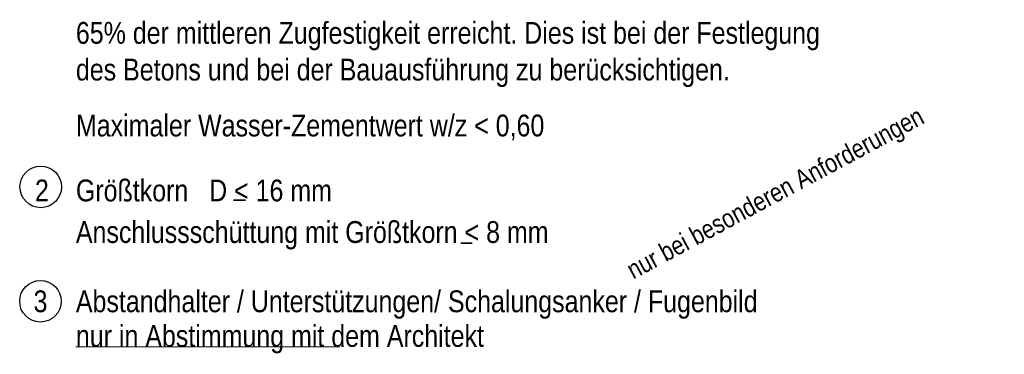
# Model space of a CAD drawing. Header units: millimetres. Extents: x 0 to 52.2, y 0 to 62.8.
# Tile 6 of 7: x 43.9 to 51.1, y 17.1 to 19.5. Entities that reach past the tile are written whole.
import ezdxf

# ---------------------------------------------------------------- set-up
doc = ezdxf.new("R2010")
doc.units = ezdxf.units.MM
doc.styles.add('Arial Narrow', font='ARIALN.TTF')

msp = doc.modelspace()

# ---------------------------------------------------------------- linework, layer by layer
at = {"color": 2, "linetype": 'Continuous', "lineweight": 35}
for p, q in [((45.4843, 18.2226), (45.5707, 18.2226)), ((47.1263, 17.9112), (47.2097, 17.9112))]:
    msp.add_line(p, q, dxfattribs=at)
at = {"color": 9, "linetype": 'Continuous', "lineweight": 0}
msp.add_line((44.3465, 17.1638), (46.2511, 17.1638), dxfattribs=at)
at = {"color": 3, "linetype": 'Continuous', "lineweight": 25}
for centre in [(44.0922, 18.3184), (44.0905, 17.4926)]:
    msp.add_circle(centre, 0.15, dxfattribs=at)

# ---------------------------------------------------------------- texts
at = {"color": 2, "lineweight": 35, "style": 'Arial Narrow'}
for s, p in [('65% der mittleren Zugfestigkeit erreicht. Dies ist bei der Festlegung', (44.3465, 19.3514)), ('des Betons und bei der Bauausführung zu berücksichtigen.', (44.3465, 19.0864)), ('Maximaler Wasser-Zementwert w/z < 0,60', (44.347, 18.6827)), ('2', (44.0508, 18.2138)), ('Größtkorn   D < 16 mm', (44.3465, 18.2138)), ('Anschlussschüttung mit Größtkorn < 8 mm', (44.3465, 17.9138)), ('3', (44.0408, 17.4138)), ('Abstandhalter / Unterstützungen/ Schalungsanker / Fugenbild', (44.3465, 17.4138)), ('nur in Abstimmung mit dem Architekt', (44.3465, 17.1638))]:
    msp.add_text(s, height=0.1575, dxfattribs=at).set_placement(p)
at = {"color": 9, "lineweight": 0, "style": 'Arial Narrow'}
msp.add_text('nur bei besonderen Anforderungen', height=0.135, rotation=28.2209, dxfattribs=at).set_placement((48.3732, 17.6489))

doc.saveas('drawing.dxf')
